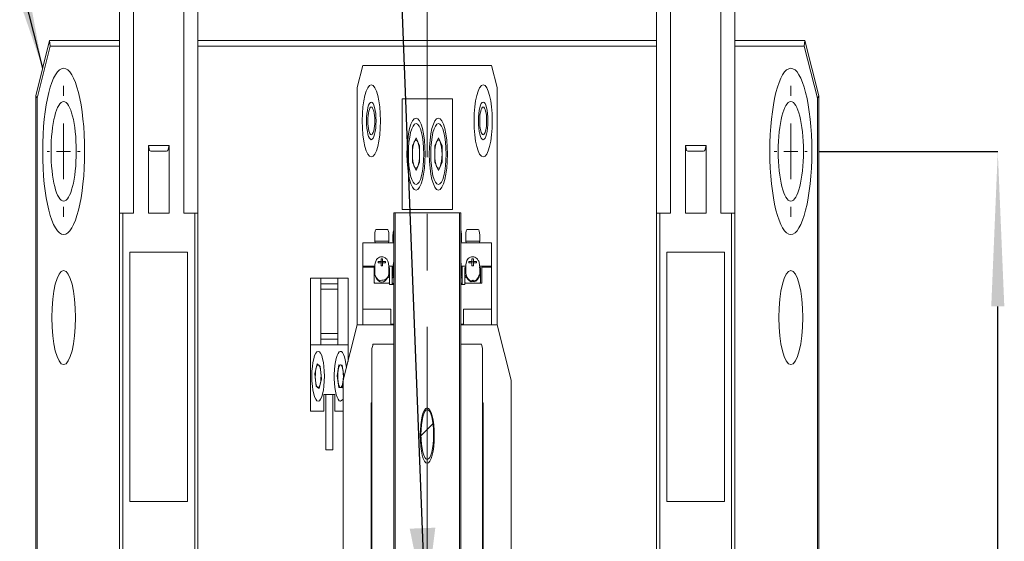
# Model space of a CAD drawing. Header units: millimetres. Extents: x -4576 to 39809, y -642 to 77172.
# Tile 41 of 42: x 24131 to 30888, y 62702 to 66279. Entities that reach past the tile are written whole.
import ezdxf

# ---------------------------------------------------------------- set-up
doc = ezdxf.new("R2010")
doc.units = ezdxf.units.MM
doc.header["$PDSIZE"] = -1
doc.linetypes.add('CENTER', pattern=[10.16, 6.35, -1.27, 1.27, -1.27])
doc.linetypes.add('CENTERX2', pattern=[20.32, 12.7, -2.54, 2.54, -2.54])
doc.layers.add('5', color=3, linetype='Continuous', lineweight=25)
doc.styles.add('SLDTEXTSTYLE1', font='isocp.shx')
doc.styles.get("Standard").update_dxf_attribs({"font": 'isocp.shx', "height": 5})
doc.dimstyles.new('SLDDIMSTYLE3', dxfattribs={"dimtxt": 0.18, "dimasz": 3.5, "dimexe": 0, "dimexo": 0.0625, "dimgap": 0, "dimtad": 0, "dimtih": 1, "dimtoh": 1, "dimdec": 0, "dimrnd": 1e-09, "dimzin": 0, "dimdsep": 46, "dimtxsty": 'STANDARD', "dimsah": 1, "dimcen": 0.09, "dimadec": 0, "dimazin": 0, "dimtfac": 3.5, "dimtdec": 0, "dimtofl": 0, "dimtmove": 0, "dimatfit": 3, "dimfxl": 1, "dimfrac": 2, "dimtolj": 1, "dimtzin": 0, "dimarcsym": 0})
doc.dimstyles.new('SLDDIMSTYLE5', dxfattribs={"dimtxt": 0.18, "dimasz": 3.5, "dimexe": 0, "dimexo": 0.0625, "dimgap": 0, "dimtad": 0, "dimtih": 1, "dimtoh": 1, "dimdec": 0, "dimrnd": 1e-09, "dimzin": 0, "dimdsep": 46, "dimtxsty": 'STANDARD', "dimsah": 1, "dimcen": 0.09, "dimadec": 0, "dimazin": 0, "dimtfac": 3.5, "dimtdec": 0, "dimtofl": 0, "dimtmove": 0, "dimatfit": 3, "dimfxl": 1, "dimfrac": 2, "dimtolj": 1, "dimtzin": 0, "dimarcsym": 0})
doc.dimstyles.new('SLDDIMSTYLE6', dxfattribs={"dimtxt": 3.5, "dimasz": 3.5, "dimexe": 0, "dimexo": 0.0625, "dimgap": 0.875, "dimtad": 3, "dimdec": 4, "dimlfac": 4, "dimzin": 12, "dimdsep": 46, "dimtxsty": 'SLDTEXTSTYLE1', "dimsah": 1, "dimcen": 0.09, "dimazin": 3, "dimtfac": 1, "dimtofl": 0, "dimtmove": 0, "dimatfit": 3, "dimfxl": 1, "dimfrac": 2, "dimtolj": 1, "dimtzin": 12, "dimarcsym": 0})

# ---------------------------------------------------------------- blocks, each defined once
blk = doc.blocks.new('_D_16')
at = {"color": 0, "lineweight": -2, "transparency": 16777216}
for p, q in [((340.955, 221.385), (340.955, 235.335)), ((316.901, 168.685), (295.262, 156.192))]:
    blk.add_line(p, q, dxfattribs=at)
blk.add_arc((340.955, 182.573), 52.762, 93.8015, 206.1985, dxfattribs=at)
at = {"color": 0, "transparency": 16777216}
for points in [[(337.438, 235.802), (337.477, 234.636), (340.955, 235.335)], [(294.128, 159.554), (293.099, 159.005), (295.262, 156.192)]]:
    blk.add_solid(points, dxfattribs=at)
at = {"layer": 'Defpoints', "color": 0, "transparency": 16777216}
for p in [(307.041, 222.991), (340.955, 221.323), (340.955, 182.573), (316.955, 168.717), (340.955, 143.823)]:
    blk.add_point(p, dxfattribs=at)
at = {"color": 0, "lineweight": 15, "transparency": 16777216, "insert": (292.989, 210.266), "char_height": 3.5, "attachment_point": 5, "rotation": 60, "style": 'SLDTEXTSTYLE1'}
blk.add_mtext('\\A1;120°', dxfattribs=at)
blk = doc.blocks.new('_D_18')
at = {"color": 0, "lineweight": -2, "transparency": 16777216}
for p, q in [((376.018, 215.073), (391.955, 215.073)), ((391.955, 153.573), (391.955, 211.573)), ((376.018, 150.073), (391.955, 150.073))]:
    blk.add_line(p, q, dxfattribs=at)
at = {"color": 0, "transparency": 16777216}
for points in [[(391.372, 211.573), (392.539, 211.573), (391.955, 215.073)], [(391.372, 153.573), (392.539, 153.573), (391.955, 150.073)]]:
    blk.add_solid(points, dxfattribs=at)
at = {"layer": 'Defpoints', "color": 0, "transparency": 16777216}
for p in [(375.955, 215.073), (391.955, 215.073), (375.955, 150.073)]:
    blk.add_point(p, dxfattribs=at)
at = {"color": 0, "lineweight": 15, "transparency": 16777216, "insert": (387.543, 182.573), "char_height": 3.5, "attachment_point": 2, "rotation": 90, "style": 'SLDTEXTSTYLE1'}
blk.add_mtext('\\A1;{\\fGDT;o}260', dxfattribs=at)
blk = doc.blocks.new('SW_CHAMFER_DIMENSION_1')
at = {"layer": '5', "color": 0}
for p, q in [((9.644, 0), (0, 0)), ((14.978, -5.334), (9.644, 0))]:
    blk.add_line(p, q, dxfattribs=at)
blk.add_solid([(14.978, -5.334), (12.884, -2.478), (12.123, -3.24)], dxfattribs=at)
at = {"layer": '5', "color": 0, "char_height": 3.5, "attachment_point": 1, "style": 'SLDTEXTSTYLE1'}
for s, insert in [('4-', (0, 4.512)), ('C', (4.744, 4.512)), ('5', (7.272, 4.512))]:
    blk.add_mtext(s, dxfattribs=dict(at, insert=insert))
blk = doc.blocks.new('SW_CENTERMARKSYMBOL_5')
at = {"color": 0, "linetype": 'Continuous', "lineweight": 18}
for p, q in [((0, 1.25), (0, 1.475)), ((0, 0), (0, 0.625)), ((-1.25, 0), (-1.475, 0)), ((0, 0), (-0.625, 0)), ((0, 0), (0, -0.625)), ((0, 0), (0.625, 0)), ((1.25, 0), (1.475, 0)), ((0, -1.25), (0, -1.475))]:
    blk.add_line(p, q, dxfattribs=at)
blk = doc.blocks.new('SW_CENTERMARKSYMBOL_6')
at = {"color": 0, "linetype": 'Continuous', "lineweight": 18}
for p, q in [((0, 1.25), (0, 1.475)), ((0, 0), (0, 0.625)), ((-1.25, 0), (-1.475, 0)), ((0, 0), (-0.625, 0)), ((0, 0), (0, -0.625)), ((0, 0), (0.625, 0)), ((1.25, 0), (1.475, 0)), ((0, -1.25), (0, -1.475))]:
    blk.add_line(p, q, dxfattribs=at)
blk = doc.blocks.new('TIL3Z-2004PR')
at = {"linetype": 'Continuous', "lineweight": 18}
h = blk.add_hatch(dxfattribs=at)
h.set_pattern_fill('ANSI31', style=0)
edge = h.paths.add_edge_path(flags=0)
edge.add_arc((340.955243, 208.660407), 0.625, 0, 360)
at = {"color": 0, "linetype": 'Continuous', "lineweight": 15}
for p, q in [((313.455243, 221.626501), (313.455243, 213.676501)), ((314.705243, 213.676501), (314.705243, 221.626501)), ((319.205243, 221.626501), (319.205243, 213.676501)), ((320.455243, 213.676501), (320.455243, 221.626501)), ((361.455243, 221.626501), (361.455243, 213.676501)), ((362.705243, 213.676501), (362.705243, 221.626501)), ((367.205243, 221.626501), (367.205243, 213.676501)), ((368.455243, 213.676501), (368.455243, 221.626501)), ((305.955243, 216.322907), (307.205243, 217.572907)), ((307.25702, 217.447907), (306.080243, 216.271131)), ((307.25702, 217.447907), (307.205243, 217.572907)), ((307.205243, 217.572907), (313.455243, 217.572907)), ((313.455243, 217.447907), (307.25702, 217.447907)), ((320.455243, 217.572907), (361.455243, 217.572907)), ((361.455243, 217.447907), (320.455243, 217.447907)), ((368.455243, 217.572907), (374.705243, 217.572907)), ((374.653467, 217.447907), (368.455243, 217.447907)), ((374.653467, 217.447907), (374.705243, 217.572907)), ((375.830243, 216.271131), (374.653467, 217.447907)), ((374.705243, 217.572907), (375.955243, 216.322907)), ((335.205243, 217.010407), (334.705243, 216.510407)), ((335.205243, 217.010407), (346.705243, 217.010407)), ((347.205243, 216.510407), (346.705243, 217.010407)), ((334.705243, 216.510407), (334.705243, 211.160407)), ((347.205243, 211.160407), (347.205243, 216.510407)), ((306.080243, 216.271131), (305.955243, 216.322907)), ((305.955243, 148.822907), (305.955243, 216.322907)), ((306.080243, 216.271131), (306.080243, 148.874684)), ((343.205243, 216.260407), (338.705243, 216.260407)), ((338.705243, 216.260407), (338.705243, 213.760407)), ((343.205243, 213.760407), (343.205243, 216.260407)), ((375.955243, 216.322907), (375.830243, 216.271131)), ((375.830243, 148.874684), (375.830243, 216.271131)), ((375.955243, 216.322907), (375.955243, 148.822907)), ((339.955243, 215.379911), (339.635243, 215.195159)), ((339.955243, 215.379911), (340.275243, 215.195159)), ((341.955243, 215.379911), (341.635243, 215.195159)), ((341.955243, 215.379911), (342.275243, 215.195159)), ((316.030243, 215.201501), (316.137835, 215.093909)), ((317.880243, 215.201501), (316.030243, 215.201501)), ((316.030243, 215.201501), (316.030243, 213.676501)), ((317.772652, 215.093909), (317.880243, 215.201501)), ((317.880243, 213.676501), (317.880243, 215.201501)), ((339.635243, 215.195159), (339.635243, 214.825655)), ((340.275243, 214.825655), (340.275243, 215.195159)), ((341.635243, 215.195159), (341.635243, 214.825655)), ((342.275243, 214.825655), (342.275243, 215.195159)), ((364.030243, 215.201501), (364.137835, 215.093909)), ((365.880243, 215.201501), (364.030243, 215.201501)), ((364.030243, 215.201501), (364.030243, 213.676501)), ((365.772652, 215.093909), (365.880243, 215.201501)), ((365.880243, 213.676501), (365.880243, 215.201501)), ((316.261134, 215.076501), (317.649352, 215.076501)), ((364.261134, 215.076501), (365.649352, 215.076501)), ((339.955243, 214.640903), (339.635243, 214.825655)), ((340.275243, 214.825655), (339.955243, 214.640903)), ((341.955243, 214.640903), (341.635243, 214.825655)), ((342.275243, 214.825655), (341.955243, 214.640903)), ((313.455243, 213.676501), (313.455243, 196.626501)), ((313.455243, 213.676501), (313.743935, 213.676501)), ((313.743935, 196.626501), (313.743935, 213.676501)), ((313.743935, 213.676501), (314.705243, 213.676501)), ((316.030243, 213.676501), (316.137835, 213.676501)), ((316.137835, 213.676501), (316.261134, 213.676501)), ((316.261134, 213.676501), (317.649352, 213.676501)), ((317.649352, 213.676501), (317.772652, 213.676501)), ((317.880243, 213.676501), (317.772652, 213.676501)), ((319.205243, 213.676501), (320.166551, 213.676501)), ((320.166551, 213.676501), (320.166551, 196.626501)), ((320.166551, 213.676501), (320.455243, 213.676501)), ((320.455243, 196.626501), (320.455243, 213.676501)), ((337.955243, 213.685756), (337.955243, 193.685756)), ((337.955243, 213.685756), (338.080243, 213.685756)), ((338.080243, 213.685756), (338.080243, 193.685756)), ((338.080243, 213.685756), (343.830243, 213.685756)), ((338.705243, 213.760407), (343.205243, 213.760407)), ((343.830243, 213.685756), (343.830243, 193.685756)), ((343.830243, 213.685756), (343.955243, 213.685756)), ((343.955243, 213.685756), (343.955243, 193.685756)), ((361.455243, 213.676501), (361.455243, 196.626501)), ((361.455243, 213.676501), (361.743935, 213.676501)), ((361.743935, 196.626501), (361.743935, 213.676501)), ((361.743935, 213.676501), (362.705243, 213.676501)), ((364.030243, 213.676501), (364.137835, 213.676501)), ((364.137835, 213.676501), (364.261134, 213.676501)), ((364.261134, 213.676501), (365.649352, 213.676501)), ((365.649352, 213.676501), (365.772652, 213.676501)), ((365.880243, 213.676501), (365.772652, 213.676501)), ((367.205243, 213.676501), (368.166551, 213.676501)), ((368.166551, 213.676501), (368.166551, 196.626501)), ((368.166551, 213.676501), (368.455243, 213.676501)), ((368.455243, 196.626501), (368.455243, 213.676501)), ((336.267743, 213.185407), (336.267743, 213.047907)), ((336.892743, 213.310407), (336.392743, 213.310407)), ((337.392743, 213.310407), (336.892743, 213.310407)), ((337.517743, 213.047907), (337.517743, 213.185407)), ((337.892743, 213.185407), (337.892743, 213.047907)), ((344.017743, 213.047907), (344.017743, 213.185407)), ((344.392743, 213.185407), (344.392743, 213.047907)), ((344.517743, 213.310407), (345.017743, 213.310407)), ((345.017743, 213.310407), (345.517743, 213.310407)), ((345.642743, 213.047907), (345.642743, 213.185407)), ((335.205243, 213.010407), (335.205243, 212.480606)), ((337.955243, 213.010407), (335.205243, 213.010407)), ((336.267743, 213.047907), (336.305243, 213.010407)), ((336.280224, 213.047907), (336.267743, 213.047907)), ((336.892743, 213.047907), (336.280224, 213.047907)), ((337.517743, 213.047907), (336.892743, 213.047907)), ((337.480243, 213.010407), (337.517743, 213.047907)), ((337.892743, 213.047907), (337.930243, 213.010407)), ((337.905224, 213.047907), (337.892743, 213.047907)), ((337.955243, 213.047907), (337.905224, 213.047907)), ((343.955243, 213.047907), (344.017743, 213.047907)), ((346.705243, 213.010407), (343.955243, 213.010407)), ((343.980243, 213.010407), (344.017743, 213.047907)), ((344.392743, 213.047907), (344.430243, 213.010407)), ((344.392743, 213.047907), (345.017743, 213.047907)), ((345.017743, 213.047907), (345.642743, 213.047907)), ((345.605243, 213.010407), (345.642743, 213.047907)), ((346.705243, 213.010407), (346.705243, 212.480606)), ((314.380243, 212.801501), (314.380243, 207.176501)), ((314.380243, 212.801501), (314.557124, 212.801501)), ((314.557124, 212.801501), (315.000288, 212.801501)), ((315.000288, 212.801501), (318.910199, 212.801501)), ((318.910199, 212.801501), (319.353362, 212.801501)), ((319.353362, 212.801501), (319.530243, 212.801501)), ((319.530243, 207.176501), (319.530243, 212.801501)), ((362.380243, 212.801501), (362.380243, 207.176501)), ((362.380243, 212.801501), (362.557124, 212.801501)), ((362.557124, 212.801501), (363.000288, 212.801501)), ((363.000288, 212.801501), (366.910199, 212.801501)), ((366.910199, 212.801501), (367.353362, 212.801501)), ((367.353362, 212.801501), (367.530243, 212.801501)), ((367.530243, 207.176501), (367.530243, 212.801501)), ((336.275571, 212.480606), (335.205243, 212.480606)), ((335.205243, 212.480606), (335.205243, 212.460407)), ((336.555243, 212.584658), (336.830243, 212.584658)), ((336.555243, 212.584658), (336.555243, 212.554333)), ((336.830243, 212.554333), (336.555243, 212.554333)), ((336.830243, 212.651373), (336.955243, 212.651373)), ((336.830243, 212.584658), (336.830243, 212.651373)), ((336.830243, 212.554333), (336.830243, 212.584658)), ((336.830243, 212.578614), (336.955243, 212.578614)), ((336.830243, 212.487619), (336.830243, 212.554333)), ((336.955243, 212.487619), (336.830243, 212.487619)), ((336.955243, 212.651373), (336.955243, 212.584658)), ((336.955243, 212.584658), (337.230243, 212.584658)), ((336.955243, 212.554333), (336.955243, 212.584658)), ((336.955243, 212.554333), (336.955243, 212.487619)), ((337.230243, 212.554333), (336.955243, 212.554333)), ((337.230243, 212.584658), (337.230243, 212.554333)), ((337.830243, 212.480606), (337.510496, 212.480606)), ((337.830243, 212.480606), (337.830243, 212.450281)), ((344.400571, 212.480606), (344.080243, 212.480606)), ((344.080243, 212.480606), (344.080243, 212.450281)), ((344.955243, 212.584658), (344.680243, 212.584658)), ((344.680243, 212.584658), (344.680243, 212.554333)), ((344.680243, 212.554333), (344.955243, 212.554333)), ((345.080243, 212.651373), (344.955243, 212.651373)), ((344.955243, 212.651373), (344.955243, 212.584658)), ((344.955243, 212.554333), (344.955243, 212.584658)), ((345.080243, 212.578614), (344.955243, 212.578614)), ((344.955243, 212.554333), (344.955243, 212.487619)), ((344.955243, 212.487619), (345.080243, 212.487619)), ((345.080243, 212.584658), (345.080243, 212.651373)), ((345.355243, 212.584658), (345.080243, 212.584658)), ((345.080243, 212.554333), (345.080243, 212.584658)), ((345.080243, 212.487619), (345.080243, 212.554333)), ((345.080243, 212.554333), (345.355243, 212.554333)), ((345.355243, 212.584658), (345.355243, 212.554333)), ((346.705243, 212.480606), (345.635496, 212.480606)), ((346.705243, 212.460407), (346.705243, 212.480606)), ((336.205243, 212.460407), (335.205243, 212.460407)), ((335.205243, 212.460407), (335.205243, 211.51427)), ((336.205243, 212.108638), (336.205243, 212.460407)), ((336.205243, 212.442212), (336.280243, 212.460407)), ((336.205243, 212.114703), (336.205243, 212.442212)), ((336.267743, 212.44823), (336.267743, 212.314838)), ((336.280224, 212.284688), (336.267743, 212.314838)), ((336.287601, 212.276921), (336.323909, 212.242816)), ((337.461577, 212.242816), (337.497886, 212.276921)), ((337.505243, 212.460407), (337.580243, 212.442212)), ((337.517743, 212.314838), (337.517743, 212.44823)), ((337.517743, 212.318742), (337.580243, 212.333905)), ((337.580243, 212.442212), (337.580243, 212.333905)), ((337.580243, 212.223011), (337.580243, 212.333905)), ((337.896874, 212.450281), (337.830243, 212.450281)), ((337.830243, 212.432086), (337.830243, 212.450281)), ((337.830243, 212.432086), (337.905243, 212.450281)), ((337.830243, 212.323778), (337.830243, 212.432086)), ((337.892743, 212.308616), (337.830243, 212.323778)), ((337.830243, 212.323778), (337.830243, 212.212885)), ((337.892743, 212.438104), (337.892743, 212.304711)), ((337.905224, 212.274562), (337.892743, 212.304711)), ((337.912601, 212.266795), (337.948909, 212.23269)), ((343.961577, 212.23269), (343.997886, 212.266795)), ((344.080243, 212.432086), (344.005243, 212.450281)), ((344.080243, 212.450281), (344.016524, 212.450281)), ((344.017743, 212.304711), (344.017743, 212.438104)), ((344.080243, 212.323778), (344.017743, 212.308616)), ((344.080243, 212.450281), (344.080243, 212.432086)), ((344.080243, 212.323778), (344.080243, 212.432086)), ((344.080243, 212.212885), (344.080243, 212.323778)), ((344.405243, 212.460407), (344.330243, 212.442212)), ((344.330243, 212.442212), (344.330243, 212.333905)), ((344.392743, 212.318742), (344.330243, 212.333905)), ((344.330243, 212.333905), (344.330243, 212.223011)), ((344.392743, 212.44823), (344.392743, 212.314838)), ((344.412601, 212.276921), (344.448909, 212.242816)), ((345.586577, 212.242816), (345.622886, 212.276921)), ((345.705243, 212.442212), (345.630243, 212.460407)), ((345.642743, 212.314838), (345.642743, 212.44823)), ((345.705243, 212.114703), (345.705243, 212.442212)), ((345.830243, 212.108638), (345.830243, 212.460407)), ((346.705243, 212.460407), (345.830243, 212.460407)), ((346.705243, 212.460407), (346.705243, 211.51427)), ((331.455243, 212.210407), (330.530243, 212.210407)), ((330.530243, 212.210407), (330.530243, 210.710407)), ((331.455243, 212.210407), (331.455243, 210.710407)), ((332.955243, 212.210407), (331.455243, 212.210407)), ((332.955243, 212.085407), (331.455243, 212.085407)), ((332.955243, 210.710407), (332.955243, 212.210407)), ((333.880243, 212.210407), (332.955243, 212.210407)), ((333.880243, 210.710407), (333.880243, 212.210407)), ((336.280243, 212.096508), (336.205243, 212.114703)), ((336.255243, 212.096508), (337.580243, 212.096508)), ((337.505243, 212.096508), (336.280243, 212.096508)), ((337.469178, 212.249955), (337.580243, 212.223011)), ((337.580243, 212.114703), (337.505243, 212.096508)), ((337.580243, 212.223011), (337.580243, 212.114703)), ((337.580243, 212.096508), (337.580243, 212.114703)), ((337.580243, 212.066184), (337.580243, 212.096508)), ((337.580243, 212.066184), (337.955243, 212.066184)), ((337.941309, 212.239829), (337.830243, 212.212885)), ((337.830243, 212.104577), (337.830243, 212.212885)), ((337.905243, 212.086382), (337.830243, 212.104577)), ((337.830243, 212.066184), (337.830243, 212.104577)), ((337.955243, 212.086382), (337.905243, 212.086382)), ((337.905243, 212.066184), (337.905243, 212.086382)), ((337.955243, 212.227197), (337.948909, 212.23269)), ((343.955243, 212.227197), (343.961577, 212.23269)), ((343.955243, 212.086382), (344.005243, 212.086382)), ((343.955243, 212.066184), (344.330243, 212.066184)), ((343.969178, 212.239829), (344.080243, 212.212885)), ((344.005243, 212.086382), (344.080243, 212.104577)), ((344.005243, 212.086382), (344.005243, 212.066184)), ((344.080243, 212.104577), (344.080243, 212.212885)), ((344.080243, 212.104577), (344.080243, 212.066184)), ((344.330243, 212.223011), (344.441309, 212.249955)), ((344.330243, 212.223011), (344.330243, 212.114703)), ((344.330243, 212.114703), (344.405243, 212.096508)), ((344.330243, 212.114703), (344.330243, 212.096508)), ((344.330243, 212.066184), (344.330243, 212.096508)), ((344.330243, 212.096508), (345.780243, 212.096508)), ((344.405243, 212.096508), (345.630243, 212.096508)), ((345.630243, 212.096508), (345.705243, 212.114703)), ((345.705243, 212.114703), (345.705243, 212.096508)), ((331.455243, 211.960407), (332.955243, 211.960407)), ((337.705243, 211.51427), (335.205243, 211.51427)), ((335.205243, 211.51427), (335.205243, 211.160407)), ((337.705243, 211.51427), (337.705243, 211.170425)), ((346.705243, 211.51427), (344.205243, 211.51427)), ((344.205243, 211.51427), (344.205243, 211.170425)), ((346.705243, 211.160407), (346.705243, 211.51427)), ((334.705243, 211.160407), (333.455243, 209.910407)), ((334.705243, 211.160407), (337.955243, 211.160407)), ((337.705243, 211.170425), (337.955243, 211.170425)), ((337.705243, 211.170425), (337.705243, 211.160407)), ((343.955243, 211.170425), (344.205243, 211.170425)), ((343.955243, 211.160407), (347.205243, 211.160407)), ((344.205243, 211.160407), (344.205243, 211.170425)), ((348.455243, 209.910407), (347.205243, 211.160407)), ((332.955243, 210.960407), (331.455243, 210.960407)), ((331.455243, 210.710407), (330.530243, 210.710407)), ((330.530243, 209.210407), (330.530243, 210.710407)), ((331.455243, 210.835407), (332.955243, 210.835407)), ((332.955243, 210.710407), (331.455243, 210.710407)), ((333.880243, 210.710407), (332.955243, 210.710407)), ((333.880243, 210.710407), (333.880243, 210.335407)), ((336.105243, 210.722907), (336.078467, 210.696131)), ((336.45702, 210.722907), (336.105243, 210.722907)), ((336.45702, 210.722907), (336.633797, 210.722907)), ((337.955243, 210.722907), (336.633797, 210.722907)), ((345.27669, 210.722907), (343.955243, 210.722907)), ((345.27669, 210.722907), (345.453467, 210.722907)), ((345.805243, 210.722907), (345.453467, 210.722907)), ((345.83202, 210.696131), (345.805243, 210.722907)), ((336.005243, 210.622907), (336.078467, 210.696131)), ((336.005243, 210.622907), (336.005243, 196.697907)), ((345.83202, 210.696131), (345.905243, 210.622907)), ((345.905243, 210.622907), (345.905243, 196.697907)), ((330.915161, 210.052476), (331.10746, 210.27641)), ((331.397542, 210.221842), (331.10746, 210.27641)), ((332.910178, 210.005792), (333.064539, 210.257383)), ((333.359604, 210.249499), (333.064539, 210.257383)), ((331.012945, 209.773973), (330.915161, 210.052476)), ((331.495326, 209.943339), (331.397542, 210.221842)), ((333.500308, 209.990023), (333.359604, 210.249499)), ((331.495326, 209.943339), (331.303027, 209.719404)), ((333.050883, 209.746316), (332.910178, 210.005792)), ((333.500308, 209.990023), (333.345948, 209.738431)), ((333.455243, 197.410407), (333.455243, 209.910407)), ((348.455243, 209.910407), (348.455243, 197.410407)), ((331.012945, 209.773973), (331.303027, 209.719404)), ((333.050883, 209.746316), (333.345948, 209.738431)), ((331.705243, 209.585407), (332.705243, 209.585407)), ((331.705243, 209.585407), (331.705243, 209.210407)), ((331.892743, 209.585407), (331.892743, 208.335407)), ((332.517743, 208.335407), (332.517743, 209.585407)), ((332.705243, 209.210407), (332.705243, 209.585407)), ((335.955243, 209.397907), (335.955243, 197.922907)), ((335.955243, 209.397907), (336.005243, 209.397907)), ((345.905243, 209.397907), (345.955243, 209.397907)), ((345.955243, 209.397907), (345.955243, 197.922907)), ((331.705243, 209.210407), (330.530243, 209.210407)), ((333.455243, 209.210407), (332.705243, 209.210407)), ((332.517743, 208.335407), (331.892743, 208.335407)), ((314.380243, 207.176501), (314.557124, 207.176501)), ((314.557124, 207.176501), (315.000288, 207.176501)), ((315.000288, 207.176501), (318.910199, 207.176501)), ((318.910199, 207.176501), (319.353362, 207.176501)), ((319.353362, 207.176501), (319.530243, 207.176501)), ((362.380243, 207.176501), (362.557124, 207.176501)), ((362.557124, 207.176501), (363.000288, 207.176501)), ((363.000288, 207.176501), (366.910199, 207.176501)), ((366.910199, 207.176501), (367.353362, 207.176501)), ((367.353362, 207.176501), (367.530243, 207.176501))]:
    blk.add_line(p, q, dxfattribs=at)
at = {"color": 0, "linetype": 'CENTERX2', "lineweight": 15}
blk.add_line((340.955243, 221.322907), (340.955243, 143.822907), dxfattribs=at)
at = {"color": 0, "linetype": 'Continuous', "lineweight": 15, "flags": 128}
for points in [[(337.517743, 212.314838), (337.517603, 212.311625), (337.499447, 212.278419), (337.45168, 212.24699), (337.376633, 212.218873), (337.27797, 212.195439), (337.160506, 212.177833), (337.029974, 212.166913), (336.892743, 212.163213)], [(337.955243, 212.23862), (337.93538, 212.249669), (337.905224, 212.274562)], [(343.955243, 212.23862), (343.970168, 212.246687), (344.017743, 212.304711)], [(333.455243, 209.494016), (333.406544, 209.472661), (333.190218, 209.435608)]]:
    blk.add_lwpolyline(points, dxfattribs=at)
at = {"color": 0, "linetype": 'Continuous', "lineweight": 15}
for centre, radius in [((308.455243, 215.072907), 1.875), ((373.455243, 215.072907), 1.875), ((335.955243, 215.760407), 0.8125), ((345.955243, 215.760407), 0.8125), ((308.455243, 215.072907), 1.125), ((335.955243, 215.760407), 0.425), ((335.955243, 215.760407), 0.3125), ((345.955243, 215.760407), 0.425), ((345.955243, 215.760407), 0.3125), ((373.455243, 215.072907), 1.125), ((339.955243, 215.010407), 0.8125), ((341.955243, 215.010407), 0.8125), ((339.955243, 215.010407), 0.6875), ((341.955243, 215.010407), 0.6875), ((308.455243, 211.322907), 1.0625), ((373.455243, 211.322907), 1.0625), ((331.205243, 209.997907), 0.5625), ((340.955243, 208.660407), 0.625)]:
    blk.add_circle(centre, radius, dxfattribs=at)
for centre, radius, start, end in [((339.955243, 215.010407), 0.32, 120, 180), ((339.955243, 215.010407), 0.32, 60, 120), ((339.955243, 215.010407), 0.32, 0, 60), ((341.955243, 215.010407), 0.32, 120, 180), ((341.955243, 215.010407), 0.32, 60, 120), ((341.955243, 215.010407), 0.32, 0, 60), ((339.955243, 215.010407), 0.32, 180, 240), ((339.955243, 215.010407), 0.32, 300, 0), ((341.955243, 215.010407), 0.32, 180, 240), ((341.955243, 215.010407), 0.32, 300, 0), ((339.955243, 215.010407), 0.32, 240, 300), ((341.955243, 215.010407), 0.32, 240, 300), ((336.392743, 213.185407), 0.125, 90, 180), ((337.392743, 213.185407), 0.125, 360, 90), ((338.017743, 213.185407), 0.125, 120, 180), ((343.892743, 213.185407), 0.125, 0, 60), ((344.517743, 213.185407), 0.125, 90, 180), ((345.517743, 213.185407), 0.125, 0, 90), ((336.784205, 213.220934), 1.063275, 241.7064261, 275.8588995), ((344.870689, 212.920998), 0.771921, 231.7448813, 280.9821906), ((345.164797, 212.920998), 0.771921, 259.0178094, 308.2551187), ((336.243479, 212.157131), 0.061754, 231.7448813, 280.9821906), ((336.892743, 213.531487), 1.408632, 246.1827939, 293.8172061), ((344.920443, 213.185189), 1.05376, 243.418082, 275.2980438), ((345.131328, 213.098528), 0.969275, 263.2703388, 298.0135354), ((345.792008, 212.157131), 0.061754, 259.0178094, 308.2551187), ((333.205243, 209.997907), 0.5625, 19.8959097, 268.4693354), ((331.205243, 209.997907), 0.255625, 139.3464326, 199.3464326), ((331.205243, 209.997907), 0.255625, 79.3464326, 139.3464326), ((331.205243, 209.997907), 0.255625, 19.3464326, 79.3464326), ((331.205243, 209.997907), 0.255625, 319.3464326, 19.3464326), ((333.205243, 209.997907), 0.255625, 148.4693354, 208.4693354), ((333.205243, 209.997907), 0.255625, 88.4693354, 148.4693354), ((333.205243, 209.997907), 0.255625, 28.4693354, 88.4693354), ((333.205243, 209.997907), 0.255625, 328.4693354, 28.4693354), ((331.205243, 209.997907), 0.255625, 199.3464326, 259.3464326), ((331.205243, 209.997907), 0.255625, 259.3464326, 319.3464326), ((333.205243, 209.997907), 0.255625, 208.4693354, 268.4693354), ((333.205243, 209.997907), 0.255625, 268.4693354, 328.4693354), ((340.955243, 208.685756), 0.5625, 0, 180), ((340.955243, 208.685756), 0.5625, 180, 0)]:
    blk.add_arc(centre, radius, start, end, dxfattribs=at)
for centre, start_param, end_param in [((316.261134, 215.097334), 3.306741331, 4.71238898), ((317.649352, 215.097334), 4.71238898, 6.11803663), ((364.261134, 215.097334), 3.306741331, 4.71238898), ((365.649352, 215.097334), 4.71238898, 6.11803663)]:
    blk.add_ellipse(centre, major_axis=(0.125, 0), ratio=0.166666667, start_param=start_param, end_param=end_param, dxfattribs=at)
for points, knots in [([(336.892743, 212.69453), (336.856594, 212.693988), (336.75072, 212.692401), (336.581086, 212.674393), (336.430733, 212.637103), (336.339037, 212.590811), (336.277304, 212.522855), (336.272031, 212.470957), (336.269817, 212.449171)], [0, 0, 0, 0, 0.12014692, 0.351887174, 0.592985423, 0.785470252, 0.90994232, 1, 1, 1, 1]), ([(337.51567, 212.447289), (337.516365, 212.450586), (337.522101, 212.477818), (337.49914, 212.528588), (337.455938, 212.58035), (337.384193, 212.624294), (337.271405, 212.660532), (337.095662, 212.689105), (336.959983, 212.692732), (336.892743, 212.69453)], [0, 0, 0, 0, 0.014209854, 0.117370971, 0.212037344, 0.336567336, 0.552568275, 0.778264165, 1, 1, 1, 1]), ([(337.955243, 212.56573), (337.954942, 212.565562), (337.933353, 212.553505), (337.902827, 212.511342), (337.897185, 212.460421), (337.894817, 212.439044)], [0, 0, 0, 0, 0.008152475, 0.583631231, 1, 1, 1, 1]), ([(344.015814, 212.43795), (344.016449, 212.440988), (344.022095, 212.467987), (343.998389, 212.51726), (343.973086, 212.553728), (343.956395, 212.564516), (343.955243, 212.565261)], [0, 0, 0, 0, 0.06002023, 0.533397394, 0.96779458, 1, 1, 1, 1]), ([(345.017743, 212.69453), (344.981594, 212.693988), (344.87572, 212.6924), (344.706084, 212.674395), (344.555742, 212.637098), (344.464015, 212.590824), (344.402178, 212.522638), (344.396903, 212.47045), (344.394672, 212.448383)], [0, 0, 0, 0, 0.1200108, 0.351488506, 0.592313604, 0.784580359, 0.908911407, 1, 1, 1, 1]), ([(345.640814, 212.448077), (345.641448, 212.451112), (345.647078, 212.478084), (345.624102, 212.52859), (345.580951, 212.58035), (345.509186, 212.624294), (345.396407, 212.660532), (345.220661, 212.689105), (345.084982, 212.692732), (345.017743, 212.69453)], [0, 0, 0, 0, 0.013094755, 0.116372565, 0.211146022, 0.335816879, 0.552062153, 0.778013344, 1, 1, 1, 1])]:
    blk.add_open_spline(points, degree=3, knots=knots, dxfattribs=at)
at = {"color": 0, "lineweight": 15}
blk.add_blockref('SW_CHAMFER_DIMENSION_1', (291.601971, 222.281735), dxfattribs=at)
at = {"color": 0, "linetype": 'Continuous', "lineweight": 15}
for name, p in [('SW_CENTERMARKSYMBOL_6', (308.455243, 215.072907)), ('SW_CENTERMARKSYMBOL_5', (373.455243, 215.072907))]:
    blk.add_blockref(name, p, dxfattribs=at)
at = {"color": 0, "lineweight": 15}
dim = blk.add_angular_dim_2l(base=(307.040501, 222.990924), line1=((340.955243, 221.322907), (340.955243, 143.822907)), line2=((316.955311, 168.71654), (340.955243, 182.572907)), dimstyle='SLDDIMSTYLE6', dxfattribs=at)
dim.commit()
dim.dimension.update_dxf_attribs({"geometry": '_D_16', "text_midpoint": (295.262034, 208.953894), "dimtype": 130})
dim = blk.add_linear_dim(base=(391.955243, 215.072907), p1=(375.955243, 150.072907), p2=(375.955243, 215.072907), angle=90, text='{\\fGDT;o}<>', dimstyle='SLDDIMSTYLE3', dxfattribs=at)
dim.commit()
dim.dimension.update_dxf_attribs({"geometry": '_D_18', "text_midpoint": (391.955243, 182.572907), "dimtype": 128})
blk.add_leader([(340.805969, 204.813962), (334.18451, 247.522472)], dimstyle='SLDDIMSTYLE5', dxfattribs=at)

msp = doc.modelspace()

# ---------------------------------------------------------------- block references
at = {"linetype": 'CENTER', "xscale": 76.77343235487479, "yscale": 304.020825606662, "zscale": 76.77343235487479}
msp.add_blockref('TIL3Z-2004PR', (751.384, -10.526), dxfattribs=at)

doc.saveas('drawing.dxf')
